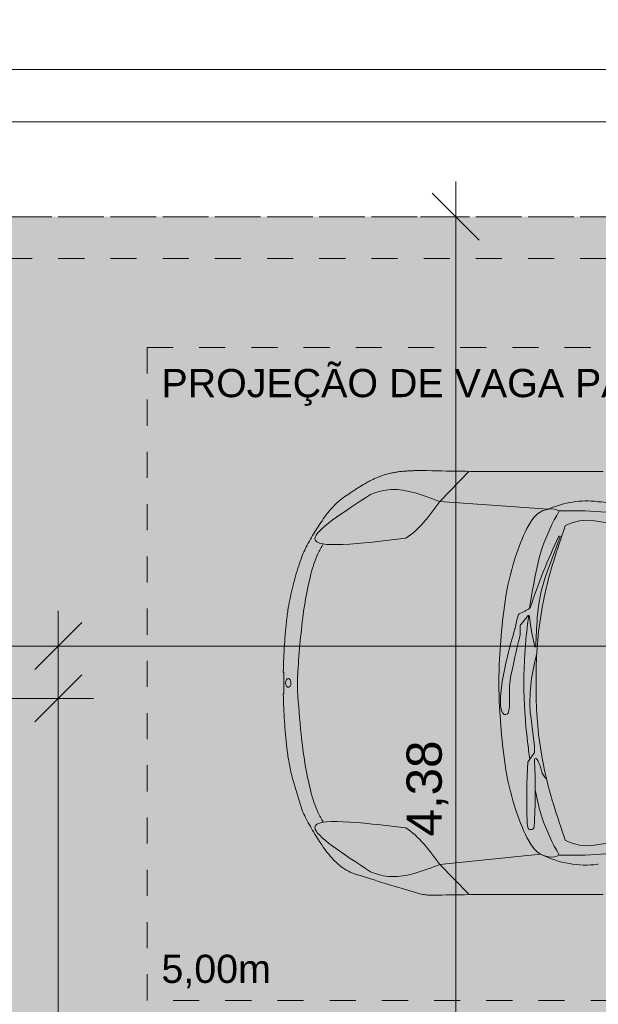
# Model space of a CAD drawing. Header units: metres. Extents: x -15 to 9.9, y -29.4 to -7.5.
# Tile 38 of 59: x 0.4 to 2.6, y -11.3 to -7.5. Entities that reach past the tile are written whole.
import ezdxf

# ---------------------------------------------------------------- set-up
doc = ezdxf.new("R2010")
doc.units = ezdxf.units.M
doc.linetypes.add('Projeção', pattern=[0.003969, 0.002381, -0.001587])
doc.linetypes.add('Traço ponto', pattern=[0.015875, 0.00635, -0.004763, 0, -0.004763])
for name, color, linetype, lineweight in [('A-ANNO-DIMS', 7, 'Continuous', 9), ('A-ANNO-DIMS-90', 7, 'Continuous', 9), ('A-DETL-GENF', 7, 'Continuous', 5), ('A-FLOR-OVHD', 7, 'Projeção', 5), ('G-ANNO-TEXT', 7, 'Continuous', 9)]:
    doc.layers.add(name, color=color, linetype=linetype, lineweight=lineweight)
doc.layers.add('A-DETL', color=7, linetype='Continuous', lineweight=5, true_color=0x00a600)
doc.styles.add('Arial', font='arial.ttf', dxfattribs={"height": 0.135})
doc.styles.add('Arial_1', font='arial.ttf', dxfattribs={"height": 0.108})
doc.dimstyles.new('Com_linha__ref__contínua__-_Cor_Vermelha_Arial_1_5mm', dxfattribs={"dimscale": 0.3048, "dimtxt": 0.137735, "dimasz": 0.590551, "dimexe": 0.442913, "dimexo": 0.442913, "dimgap": 0.044291, "dimtad": 1, "dimrnd": 0.01, "dimzin": 0, "dimdsep": 46, "dimtxsty": 'Arial', "dimblk1": 'OBLIQUE', "dimblk2": 'OBLIQUE', "dimsah": 1, "dimcen": 0.09, "dimdle": 0.442913, "dimazin": 0, "dimtfac": 1, "dimtdec": 4, "dimtix": 1, "dimtmove": 0, "dimatfit": 3, "dimfxl": 1, "dimtvp": 1, "dimtolj": 1, "dimtzin": 0, "dimarcsym": 2})
doc.dimstyles.new('Com_linha__ref__contínua__-_Cor_Vermelha_Arial_1_5mm_1', dxfattribs={"dimscale": 0.3048, "dimtxt": 0.137735, "dimasz": 0.590551, "dimexe": 0.442913, "dimexo": 0.442913, "dimgap": 0.044291, "dimtad": 1, "dimrnd": 0.01, "dimzin": 0, "dimdsep": 46, "dimtxsty": 'Arial', "dimblk1": 'OBLIQUE', "dimblk2": 'OBLIQUE', "dimsah": 1, "dimcen": 0.09, "dimdle": 0.442913, "dimazin": 0, "dimtfac": 1, "dimtdec": 4, "dimtix": 1, "dimtmove": 2, "dimatfit": 3, "dimfxl": 1, "dimtvp": 1, "dimtolj": 1, "dimtzin": 0, "dimarcsym": 2})

# ---------------------------------------------------------------- blocks, each defined once
blk = doc.blocks.new('DIMBLOCK6-PLANTA DE COBERTURA')
at = {"layer": 'A-ANNO-DIMS-90', "color": 242, "true_color": 0xbd2b2e, "transparency": 16777216}
for p, q in [((-0.1636, -7.8716), (-0.1636, -7.7366)), ((6.0064, -7.8716), (6.0064, -7.7366)), ((-0.1636, -7.8716), (-0.0736, -7.7816)), ((6.0064, -7.8716), (6.0964, -7.7816)), ((-0.1636, -7.8716), (-0.2536, -7.9616)), ((-0.1636, -7.8716), (6.1414, -7.8716)), ((-0.1636, -7.8716), (-0.1636, -8.1)), ((6.0064, -7.8716), (5.9164, -7.9616)), ((6.0064, -7.8716), (6.0064, -8.1))]:
    blk.add_line(p, q, dxfattribs=at)
at = {"layer": 'A-ANNO-DIMS-90', "color": 0, "transparency": 16777216, "insert": (2.7392, -7.6828), "char_height": 0.135, "width": 0.437362, "attachment_point": 1, "line_spacing_factor": 0.941778, "style": 'Arial'}
blk.add_mtext('6,17', dxfattribs=at)
blk = doc.blocks.new('_Oblique')
at = {"color": 0, "linetype": 'ByBlock', "lineweight": -2}
blk.add_line((-0.5, -0.5), (0.5, 0.5), dxfattribs=at)
blk = doc.blocks.new('DIMBLOCK7-PLANTA DE COBERTURA')
at = {"layer": 'A-ANNO-DIMS-90', "color": 242, "true_color": 0xbd2b2e, "transparency": 16777216}
for p, q in [((-13.9936, -7.6716), (-13.9936, -7.5366)), ((6.0064, -7.6716), (6.0064, -7.5366)), ((-13.9936, -7.6716), (-13.9036, -7.5816)), ((6.0064, -7.6716), (6.0964, -7.5816)), ((-14.1286, -7.6716), (6.0064, -7.6716)), ((-13.9936, -7.6716), (-14.0836, -7.7616)), ((-13.9936, -7.6716), (-13.9936, -8.1)), ((6.0064, -7.6716), (5.9164, -7.7616)), ((6.0064, -7.6716), (6.0064, -8.1))]:
    blk.add_line(p, q, dxfattribs=at)
at = {"layer": 'A-ANNO-DIMS-90', "color": 0, "transparency": 16777216, "insert": (-3.6085, -7.4828), "char_height": 0.135, "width": 0.561959, "attachment_point": 1, "line_spacing_factor": 0.941778, "style": 'Arial'}
blk.add_mtext('20,00', dxfattribs=at)
blk = doc.blocks.new('DIMBLOCK13-PLANTA DE COBERTURA')
at = {"layer": 'A-ANNO-DIMS-90', "color": 242, "true_color": 0xbd2b2e, "transparency": 16777216}
for p, q in [((2.0294, -12.615), (2.0294, -8.1)), ((2.0294, -8.235), (1.9394, -8.145)), ((2.0294, -8.235), (1.8944, -8.235)), ((2.0294, -8.235), (2.1194, -8.325)), ((2.0294, -8.235), (2.0372, -8.235)), ((2.0294, -12.615), (1.9394, -12.525)), ((2.0294, -12.615), (1.5264, -12.615)), ((2.0294, -12.615), (2.1194, -12.705)), ((2.0294, -12.615), (2.1644, -12.615))]:
    blk.add_line(p, q, dxfattribs=at)
at = {"layer": 'A-ANNO-DIMS-90', "color": 0, "transparency": 16777216, "insert": (1.8407, -10.6073), "char_height": 0.135, "width": 0.437362, "attachment_point": 1, "rotation": 90, "line_spacing_factor": 0.941778, "style": 'Arial'}
blk.add_mtext('4,38', dxfattribs=at)
blk = doc.blocks.new('DIMBLOCK30-PLANTA DE COBERTURA')
at = {"layer": 'A-ANNO-DIMS-90', "color": 242, "true_color": 0xbd2b2e, "transparency": 16777216}
for p, q in [((-0.6636, -10.0787), (-0.6636, -9.9437)), ((0.5064, -10.0787), (0.5064, -9.9437)), ((-0.6636, -10.0787), (-0.5736, -9.9887)), ((0.5064, -10.0787), (0.5964, -9.9887)), ((-0.6636, -10.0787), (-0.7536, -10.1687)), ((-0.6636, -10.0787), (0.6414, -10.0787)), ((-0.6636, -10.0787), (-0.6636, -11.5698)), ((0.5064, -10.0787), (0.4164, -10.1687)), ((0.5064, -10.0787), (0.5064, -13.68))]:
    blk.add_line(p, q, dxfattribs=at)
at = {"layer": 'A-ANNO-DIMS-90', "color": 0, "transparency": 16777216, "insert": (-0.1412, -9.89), "char_height": 0.135, "width": 0.437362, "attachment_point": 1, "line_spacing_factor": 0.941778, "style": 'Arial'}
blk.add_mtext('1,17', dxfattribs=at)
blk = doc.blocks.new('DIMBLOCK32-PLANTA DE COBERTURA')
at = {"layer": 'A-ANNO-DIMS-90', "color": 242, "true_color": 0xbd2b2e, "transparency": 16777216}
for p, q in [((-8.6836, -9.8787), (-8.6836, -9.7437)), ((0.5064, -9.8787), (0.5064, -9.7437)), ((-8.6836, -9.8787), (-8.5936, -9.7887)), ((0.5064, -9.8787), (0.5964, -9.7887)), ((-8.6836, -9.8787), (-8.7736, -9.9687)), ((-8.6836, -9.8787), (0.5064, -9.8787)), ((-8.6836, -9.8787), (-8.6836, -15.18)), ((0.5064, -9.8787), (0.4164, -9.9687)), ((0.5064, -9.8787), (0.5064, -13.68))]:
    blk.add_line(p, q, dxfattribs=at)
at = {"layer": 'A-ANNO-DIMS-90', "color": 0, "transparency": 16777216, "insert": (-4.2708, -9.69), "char_height": 0.135, "width": 0.437362, "attachment_point": 1, "line_spacing_factor": 0.941778, "style": 'Arial'}
blk.add_mtext('9,19', dxfattribs=at)
blk = doc.blocks.new('DIMBLOCK33-PLANTA DE COBERTURA')
at = {"layer": 'A-ANNO-DIMS-90', "color": 242, "true_color": 0xbd2b2e, "transparency": 16777216}
for p, q in [((0.5064, -9.8787), (0.5064, -9.7437)), ((6.0064, -9.8787), (6.0064, -9.7437)), ((0.5064, -9.8787), (0.5964, -9.7887)), ((6.0064, -9.8787), (6.0964, -9.7887)), ((0.5064, -9.8787), (0.4164, -9.9687)), ((0.5064, -9.8787), (6.1414, -9.8787)), ((0.5064, -9.8787), (0.5064, -13.68)), ((6.0064, -9.8787), (5.9164, -9.9687)), ((6.0064, -9.8787), (6.0064, -9.8864))]:
    blk.add_line(p, q, dxfattribs=at)
at = {"layer": 'A-ANNO-DIMS-90', "color": 0, "transparency": 16777216, "insert": (3.0742, -9.69), "char_height": 0.135, "width": 0.437362, "attachment_point": 1, "line_spacing_factor": 0.941778, "style": 'Arial'}
blk.add_mtext('5,50', dxfattribs=at)

msp = doc.modelspace()

# ---------------------------------------------------------------- hatches: boundary and pattern name
at = {"layer": 'A-DETL-GENF', "true_color": 0xd2e2c2}
h = msp.add_hatch(color=254, dxfattribs=at)
h.paths.add_polyline_path([(5.6864, -18.235), (6.0064, -18.235), (6.0064, -18.075), (5.7064, -18.075), (5.7064, -16.875), (6.0064, -16.875), (6.0064, -13.815), (1.0064, -13.815), (1.0064, -18.075), (0.5472, -18.075), (0.5472, -18.235), (5.5511, -18.235)])
h.paths.add_polyline_path([(0.5064, -12.615), (6.0064, -12.615), (6.0064, -8.235), (-0.1636, -8.235), (-0.1636, -12.615)])
h.paths.add_polyline_path([(2.8659, -10.9868), (2.8235, -10.9763), (2.8043, -10.9695), (2.7876, -10.9607), (2.7743, -10.9494), (2.7648, -10.935), (2.759, -10.9179), (2.7558, -10.8955), (2.755, -10.8776), (2.7556, -10.8329), (2.5939, -10.8294), (2.0768, -10.8302), (1.9254, -10.832), (1.8985, -10.8283), (1.8879, -10.8257), (1.7848, -10.795), (1.6384, -10.749), (1.6252, -10.7436), (1.5972, -10.728), (1.5727, -10.7077), (1.5484, -10.6823), (1.5267, -10.6548), (1.4896, -10.5987), (1.4566, -10.5404), (1.4451, -10.5163), (1.4355, -10.4915), (1.4007, -10.3737), (1.3897, -10.3184), (1.3823, -10.2685), (1.373, -10.1658), (1.3686, -10.0628), (1.3706, -10.0585), (1.3706, -9.9812), (1.3686, -9.9769), (1.373, -9.8738), (1.3855, -9.7461), (1.3897, -9.7213), (1.4074, -9.6405), (1.4355, -9.5482), (1.4451, -9.5233), (1.4566, -9.4992), (1.4896, -9.4409), (1.5267, -9.3849), (1.5546, -9.3503), (1.5867, -9.3194), (1.5984, -9.3108), (1.6471, -9.2778), (1.6968, -9.2482), (1.7485, -9.2253), (1.8032, -9.2122), (1.8604, -9.2074), (1.9188, -9.2068), (2.0803, -9.2094), (2.2187, -9.2102), (2.671, -9.2094), (2.7567, -9.2068), (2.7549, -9.1621), (2.7568, -9.1349), (2.7589, -9.1218), (2.7647, -9.1047), (2.7742, -9.0903), (2.7876, -9.079), (2.8043, -9.0702), (2.8303, -9.0615), (2.8659, -9.0528), (2.8975, -9.0643), (2.9008, -9.0667), (2.9027, -9.0683), (2.902, -9.0766), (2.8953, -9.0874), (2.8802, -9.1093), (2.8303, -9.2094), (3.2926, -9.1962), (3.755, -9.1901), (3.9077, -9.1919), (4.0603, -9.1988), (4.248, -9.2121), (4.5015, -9.1993), (4.6293, -9.1957), (4.757, -9.1981), (4.8204, -9.1966), (4.8839, -9.2004), (4.9593, -9.2121), (4.9902, -9.2218), (5.0162, -9.2197), (5.0423, -9.2204), (5.0788, -9.2259), (5.1139, -9.2367), (5.1422, -9.2576), (5.1671, -9.2824), (5.2079, -9.3272), (5.2424, -9.3769), (5.273, -9.4368), (5.297, -9.4973), (5.3164, -9.5661), (5.3307, -9.6344), (5.3449, -9.7236), (5.3571, -9.8384), (5.3611, -9.9538), (5.361, -10.0907), (5.3571, -10.2013), (5.342, -10.3363), (5.3307, -10.4052), (5.3149, -10.4798), (5.297, -10.5423), (5.2702, -10.6093), (5.2424, -10.6628), (5.2079, -10.7124), (5.1671, -10.7573), (5.146, -10.7787), (5.1223, -10.7974), (5.1137, -10.8025), (5.1044, -10.8064), (5.0738, -10.8148), (5.0423, -10.8193), (5.0131, -10.8197), (4.9902, -10.8179), (4.9707, -10.8246), (4.9507, -10.8295), (4.8999, -10.8375), (4.8485, -10.8416), (4.6751, -10.8443), (4.5015, -10.8403), (4.248, -10.8275), (4.0603, -10.8408), (3.9077, -10.8478), (3.755, -10.8495), (3.2926, -10.8434), (2.8303, -10.8303), (2.873, -10.9179), (2.8874, -10.9415), (2.9008, -10.9608), (2.9023, -10.9636), (2.902, -10.9713), (2.8992, -10.9744), (2.8953, -10.9762), (2.8802, -10.9821)])
msp.add_hatch(color=254, dxfattribs=at).paths.add_polyline_path([(2.8659, -10.9868), (2.8975, -10.9754), (2.9008, -10.973), (2.9027, -10.9695), (2.9023, -10.9636), (2.8953, -10.9522), (2.8802, -10.9304), (2.8702, -10.9132), (2.8612, -10.8955), (2.8303, -10.8303), (3.2926, -10.8434), (3.755, -10.8495), (3.9077, -10.8478), (4.0603, -10.8408), (4.248, -10.8275), (4.5015, -10.8403), (4.6751, -10.8443), (4.8485, -10.8416), (4.8999, -10.8375), (4.9507, -10.8295), (4.9707, -10.8246), (4.9902, -10.8179), (5.0162, -10.82), (5.0423, -10.8193), (5.0738, -10.8148), (5.1044, -10.8064), (5.1137, -10.8025), (5.1223, -10.7974), (5.146, -10.7787), (5.1671, -10.7573), (5.2079, -10.7124), (5.2424, -10.6628), (5.273, -10.6028), (5.297, -10.5423), (5.3164, -10.4736), (5.3307, -10.4052), (5.3449, -10.3161), (5.3571, -10.2013), (5.3611, -10.0859), (5.3611, -9.9538), (5.3571, -9.8384), (5.342, -9.7033), (5.3307, -9.6344), (5.3149, -9.5599), (5.297, -9.4973), (5.27, -9.43), (5.2424, -9.3769), (5.2079, -9.3272), (5.1671, -9.2824), (5.1422, -9.2576), (5.1139, -9.2367), (5.0788, -9.2259), (5.0423, -9.2204), (5.0162, -9.2197), (4.9902, -9.2218), (4.9525, -9.2105), (4.9468, -9.2094), (4.8839, -9.2004), (4.8204, -9.1966), (4.757, -9.1981), (4.6293, -9.1957), (4.5015, -9.1993), (4.248, -9.2121), (4.0603, -9.1988), (3.9077, -9.1919), (3.755, -9.1901), (3.2926, -9.1962), (2.8303, -9.2094), (2.8802, -9.1093), (2.8953, -9.0874), (2.9023, -9.0761), (2.902, -9.0683), (2.8992, -9.0652), (2.8951, -9.0633), (2.8659, -9.0528), (2.8234, -9.0633), (2.8043, -9.0702), (2.7876, -9.079), (2.7742, -9.0903), (2.7647, -9.1047), (2.7589, -9.1218), (2.7555, -9.1496), (2.7549, -9.1621), (2.7567, -9.2068), (2.6601, -9.2097), (2.5939, -9.2102), (2.0688, -9.2094), (1.9188, -9.2068), (1.8518, -9.2081), (1.8032, -9.2122), (1.7485, -9.2253), (1.6968, -9.2482), (1.6471, -9.2778), (1.5867, -9.3194), (1.5546, -9.3503), (1.5267, -9.3849), (1.4896, -9.4409), (1.4566, -9.4992), (1.4451, -9.5233), (1.4311, -9.5611), (1.4074, -9.6405), (1.3897, -9.7213), (1.3823, -9.7711), (1.373, -9.8738), (1.3688, -9.9773), (1.3706, -9.9812), (1.3706, -10.0585), (1.3686, -10.0628), (1.373, -10.1658), (1.3855, -10.2935), (1.3951, -10.346), (1.4013, -10.3761), (1.4355, -10.4915), (1.4451, -10.5163), (1.4566, -10.5404), (1.4896, -10.5987), (1.5267, -10.6548), (1.5484, -10.6823), (1.5727, -10.7077), (1.5972, -10.728), (1.6252, -10.7436), (1.6519, -10.7537), (1.7848, -10.795), (1.8985, -10.8283), (1.9091, -10.8302), (1.9254, -10.832), (1.9419, -10.8324), (2.0803, -10.8301), (2.4057, -10.8294), (2.6341, -10.8303), (2.7568, -10.833), (2.755, -10.8776), (2.7559, -10.8986), (2.759, -10.9179), (2.7648, -10.935), (2.7743, -10.9494), (2.7876, -10.9607), (2.8043, -10.9695), (2.8235, -10.9763), (2.8612, -10.9858)])

# ---------------------------------------------------------------- linework, layer by layer
at = {"layer": 'A-DETL', "color": 7, "linetype": 'Traço ponto'}
for p, q in [((6.4814, -8.235), (-13.9936, -8.235)), ((6.0064, -8.235), (-0.1636, -8.235))]:
    msp.add_line(p, q, dxfattribs=at)
at = {"layer": 'A-DETL', "color": 8, "linetype": 'Projeção', "true_color": 0x808080}
for p, q in [((0.8464, -8.735), (5.8464, -8.735)), ((0.8464, -11.235), (0.8464, -8.735)), ((5.8464, -11.235), (0.8464, -11.235))]:
    msp.add_line(p, q, dxfattribs=at)
at = {"layer": 'A-DETL', "color": 8, "true_color": 0x808080}
for p, q in [((1.9677, -9.3254), (2.0803, -9.2095)), ((2.5939, -9.2102), (2.2187, -9.2102)), ((2.383, -9.3545), (1.9677, -9.3254)), ((1.9677, -9.3254), (2.383, -9.3545)), ((2.5723, -9.3256), (2.5755, -9.3258)), ((3.0944, -9.4808), (2.5611, -9.3989)), ((2.3797, -9.5944), (2.4292, -9.4602)), ((1.4355, -9.5482), (1.4311, -9.5611)), ((2.2574, -9.5393), (2.2556, -9.5451)), ((2.3121, -9.7647), (2.3147, -9.7884)), ((2.2762, -9.8293), (2.2762, -9.8019)), ((2.2019, -9.8583), (2.1974, -9.9272)), ((1.3686, -9.9769), (1.3706, -9.9812)), ((1.3706, -9.9812), (1.3706, -10.0585)), ((2.3373, -9.981), (2.3373, -10.0587)), ((1.3706, -10.0585), (1.3686, -10.0628)), ((2.235, -10.103), (2.235, -10.0409)), ((2.1974, -10.1124), (2.2019, -10.1814)), ((2.315, -10.1361), (2.331, -10.2633)), ((2.3289, -10.2898), (2.3082, -10.3192)), ((2.3315, -10.2721), (2.3315, -10.2817)), ((2.3525, -10.337), (2.3517, -10.3346)), ((1.4007, -10.3737), (1.4013, -10.3761)), ((1.4013, -10.3761), (1.4355, -10.4915)), ((2.2556, -10.4946), (2.2574, -10.5004)), ((2.33, -10.5653), (2.3296, -10.5703)), ((2.5611, -10.6408), (3.0944, -10.5588)), ((1.9677, -10.715), (2.3541, -10.675)), ((2.3541, -10.675), (1.9677, -10.715)), ((2.3541, -10.675), (1.9677, -10.715)), ((2.0803, -10.8301), (1.9677, -10.715)), ((1.9677, -10.715), (2.0803, -10.8301)), ((2.5755, -10.7138), (2.5723, -10.714)), ((2.5755, -10.7138), (2.5723, -10.714)), ((2.2187, -10.8294), (2.5939, -10.8294))]:
    msp.add_line(p, q, dxfattribs=at)
msp.add_arc((4.7715, -0.9406), 10.2971, 252.36474, 252.54082, dxfattribs=at)
for centre, major_axis, ratio, start_param, end_param in [((2.38, -9.4114), (0.0617, 0.0342), 0.758303, 0.414707, 1.764069), ((2.4569, -11.111), (0.09, 1.7876), 0.434923, 6.25055, 6.493035), ((2.5065, -10.3931), (1.0934, 0), 0.978, 1.423573, 1.507693), ((2.4484, -9.4835), (0.1554, 0), 0.978, 2.318645, 2.575524), ((3.1112, -9.7513), (0.7928, 0), 0.978, 2.614488, 2.815474), ((3.1112, -9.7513), (0.7928, 0), 0.978, 2.614488, 2.815474), ((2.3519, -11.6311), (0.362, 2.2518), 0.807608, 6.267545, 6.43967), ((2.5326, -9.5375), (0.2561, 0), 0.978, 2.575525, 2.690853), ((12.2696, -12.5891), (10.3421, 0), 0.978, 2.822703, 2.837044), ((2.5142, -9.4621), (0.1083, 0.0185), 0.578446, 1.026697, 2.114896), ((3.0281, -9.772), (0.8065, 0), 0.978, 2.690853, 2.842043), ((4.7153, -10.4958), (2.5249, 0), 0.978, 2.708682, 2.827037), ((2.4267, -9.4613), (0.00366, 0), 0.978, 1.570796, 2.708682), ((2.4274, -9.4596), (0.00183, 0), 0.978, 5.93747, 7.853982), ((1.7362, -9.6245), (0.2561, 0), 0.978, 2.563132, 2.734886), ((1.9587, -9.7182), (0.4984, 0), 0.978, 2.734886, 2.903883), ((2.7761, -9.6404), (0.439, 0), 0.978, 2.815474, 2.921261), ((2.7761, -9.6404), (0.439, 0), 0.978, 2.815474, 2.921261), ((3.3042, -9.8618), (1.0975, 0), 0.978, 2.842043, 2.996505), ((4.8278, -10.0898), (2.5416, 0), 0.978, 2.921261, 2.99791), ((4.8278, -10.0898), (2.5416, 0), 0.978, 2.921261, 2.99791), ((3.4535, -9.8789), (1.1007, 0), 0.978, 2.837044, 2.873926), ((2.9652, -9.9567), (1.534, 0), 0.978, 2.903883, 3.007352), ((3.0117, -9.8171), (0.6717, 0), 0.978, 2.795878, 3.070992), ((3.8924, -9.9966), (1.5558, 0), 0.978, 2.873926, 3.048638), ((4.1399, -9.9812), (1.942, 0), 0.978, 2.996505, 3.07684), ((4.6791, -10.1605), (1.0734, 3.0965), 0.994249, 1.778866, 1.850904), ((3.4416, -10.0443), (1.2087, 0), 0.978, 2.898667, 2.941476), ((2.2755, -9.7617), (0.00732, 0), 0.978, 1.967038, 2.898667), ((2.1879, -9.5569), (0.2197, 0), 0.978, 5.108631, 5.317642), ((1.6939, -9.3209), (0.7605, 0), 0.978, 5.587986, 5.646678), ((4.8278, -10.0898), (2.5416, 0), 0.978, 3.009133, 3.022544), ((2.3084, -9.7651), (0.00366, 0), 0.978, 0.108338, 2.505086), ((2.2835, -9.8019), (0.00732, 0), 0.978, 2.446394, 3.141593), ((4.2294, -10.0198), (1.9389, 0), 0.978, 3.022544, 3.260641), ((2.9137, -9.7247), (0.6025, 0), 0.978, 3.249931, 3.409084), ((4.897, -9.9475), (2.5618, 0), 0.978, 3.070992, 3.114688), ((3.9341, -10.3069), (1.7524, 0), 0.978, 2.849026, 2.969881), ((2.2212, -9.8023), (0.0366, 0), 0.978, 5.990619, 6.083068), ((2.2213, -9.8293), (0.0549, 0), 0.978, 6.043144, 6.283185), ((5.7944, -10.6846), (3.6236, 0), 0.978, 2.901551, 2.947028), ((3.721, -9.981), (1.3837, 0), 0.978, 3.048638, 3.141593), ((3.0371, -10.0979), (0.7237, 0), 0.978, 2.874194, 3.17827), ((2.3343, -9.88), (0.00183, 0), 0.978, 3.409084, 6.25628), ((3.6576, -10.0198), (1.4633, 0), 0.978, 3.07684, 3.206345), ((1.9715, -10.0198), (0.5487, 0), 0.978, 3.087695, 3.194665), ((2.6548, -10.0899), (0.454, 0), 0.978, 2.969881, 3.177502), ((2.4545, -10.0409), (0.2195, 0), 0.978, 2.947028, 3.141593), ((4.6791, -9.8792), (3.2601, 0), 0.978, 3.194665, 3.247409), ((3.721, -10.0587), (1.3837, 0), 0.978, 3.141593, 3.234547), ((2.2743, -10.1032), (0.0732, 0), 0.978, 3.177502, 3.589975), ((2.2193, -10.1289), (0.0123, 0), 0.978, 3.749389, 6.033421), ((2.1179, -10.103), (0.1171, 0), 0.978, 6.03342, 6.283185), ((2.4602, -10.1186), (0.1463, 0), 0.978, 3.17827, 3.264159), ((4.1399, -10.0585), (1.942, 0), 0.978, 3.206345, 3.286681), ((3.8924, -10.0431), (1.5558, 0), 0.978, 3.234547, 3.409259), ((2.9652, -10.0829), (-1.5338, 0.0331), 0.979885, 0.110599, 0.259189), ((4.8278, -9.9498), (2.5416, 0), 0.978, 3.260641, 3.287785), ((2.3169, -10.2817), (0.0146, 0), 0.978, 5.680494, 6.283185), ((2.2584, -10.2721), (0.0732, 0), 0.978, 0, 0.122566), ((4.8029, -10.4623), (2.5016, 0), 0.978, 3.086825, 3.17909), ((2.3233, -10.3293), (0.0183, 0), 0.978, 2.538901, 3.086825), ((-0.26, -10.4321), (2.5937, 0), 0.978, 6.235958, 6.331296), ((2.3339, -10.3153), (0.00732, 0), 0.978, 0.605874, 1.570796), ((2.2653, -10.3618), (0.0907, 0), 0.978, 0.311343, 0.605874), ((3.3042, -10.1779), (1.0975, 0), 0.978, 3.286681, 3.441142), ((2.1087, -10.4137), (0.2561, 0), 0.978, 0.231299, 0.311343), ((2.4167, -10.3428), (0.0604, 0), 0.978, 3.372891, 3.991492), ((1.9587, -10.3214), (0.4984, 0), 0.978, 3.379139, 3.548299), ((4.8278, -9.9498), (2.5416, 0), 0.978, 3.335154, 3.361924), ((3.4535, -10.1608), (1.1007, 0), 0.978, 3.409259, 3.446141), ((1.7362, -10.4152), (0.2561, 0), 0.978, 3.548299, 3.723359), ((3.0281, -10.2676), (0.8065, 0), 0.978, 3.441142, 3.592333), ((2.7761, -10.3992), (0.439, 0), 0.978, 3.361924, 3.467711), ((12.2696, -7.4506), (10.3421, 0), 0.978, 3.446141, 3.460483), ((2.4127, -10.55), (0.1097, 0), 0.978, 3.17909, 3.340061), ((1.7827, -10.5265), (0.5487, 0), 0.978, 6.210738, 6.235958), ((3.1112, -10.2884), (0.7928, 0), 0.978, 3.467711, 3.668698), ((2.3173, -10.5694), (0.0123, 0), 0.978, 3.340065, 6.210738), ((2.5326, -10.5021), (0.2561, 0), 0.978, 3.592333, 3.707661), ((2.5326, -10.5021), (0.2561, 0), 0.978, 3.592333, 3.707661), ((2.5142, -10.5776), (-0.1083, 0.0185), 0.578446, 1.026697, 2.114896), ((2.4484, -10.5562), (0.1554, 0), 0.978, 3.707661, 3.964541), ((2.4484, -10.5562), (0.1554, 0), 0.978, 3.707661, 3.964541), ((2.4484, -10.5562), (0.1554, 0), 0.978, 3.707661, 3.964541), ((2.38, -10.6282), (-0.0617, 0.0342), 0.758303, 1.377524, 2.726885), ((2.38, -10.6282), (-0.0617, 0.0342), 0.758303, 1.377524, 2.726885), ((2.3519, -8.4086), (-0.362, 2.2518), 0.807608, 2.985108, 3.157233), ((2.4569, -8.9287), (-0.0875, 1.7878), 0.44468, 2.903006, 3.176686), ((2.4569, -8.9287), (-0.0875, 1.7878), 0.44468, 2.903006, 3.176686), ((2.4569, -8.9287), (-0.0875, 1.7878), 0.44468, 2.903006, 3.176686)]:
    msp.add_ellipse(centre, major_axis=major_axis, ratio=ratio, start_param=start_param, end_param=end_param, dxfattribs=at)
msp.add_ellipse((1.3876, -10.0198), major_axis=(0, 0.0167), ratio=0.606888, dxfattribs=at)
for points, knots in [([(1.9188, -9.2068), (1.909, -9.2065), (1.8943, -9.2064), (1.8748, -9.2068), (1.8604, -9.2074), (1.8459, -9.2081), (1.8315, -9.209), (1.8172, -9.2102), (1.8032, -9.2121), (1.7892, -9.2146), (1.7709, -9.2185), (1.7529, -9.2236), (1.7353, -9.2301), (1.7223, -9.2356), (1.7095, -9.2417), (1.6967, -9.2481), (1.6841, -9.2549), (1.6717, -9.2623), (1.6594, -9.27), (1.647, -9.2778), (1.6348, -9.2857), (1.6185, -9.2966), (1.6064, -9.305), (1.5984, -9.3108)], [0, 0, 0, 0, 0.083333, 0.125, 0.166667, 0.208333, 0.25, 0.291667, 0.333333, 0.375, 0.416667, 0.5, 0.541667, 0.583333, 0.625, 0.666667, 0.708333, 0.75, 0.791667, 0.833333, 0.875, 0.916667, 1, 1, 1, 1]), ([(1.8374, -9.4656), (1.6635, -9.4867), (1.3534, -9.5242), (1.5963, -9.367), (1.7031, -9.2979)], [0, 0, 0, 0, 0.3477246, 0.620375, 0.620375, 0.620375, 0.620375]), ([(1.7031, -9.2979), (1.5963, -9.367), (1.3534, -9.5242), (1.6635, -9.4867), (1.8374, -9.4656)], [0, 0, 0, 0, 0.2726504, 0.620375, 0.620375, 0.620375, 0.620375]), ([(1.7031, -9.2979), (1.7286, -9.287), (1.8117, -9.2657), (1.9043, -9.3011), (1.9677, -9.3254)], [259.640941, 259.640941, 259.640941, 259.640941, 347.724581, 539.156844, 539.156844, 539.156844, 539.156844]), ([(1.9677, -9.3254), (1.9043, -9.3011), (1.8117, -9.2657), (1.7286, -9.287), (1.7031, -9.2979)], [259.640941, 259.640941, 259.640941, 259.640941, 451.073204, 539.156844, 539.156844, 539.156844, 539.156844]), ([(1.8374, -10.5748), (1.6635, -10.5537), (1.3534, -10.5162), (1.5963, -10.6734), (1.7031, -10.7425)], [0, 0, 0, 0, 0.3477246, 0.620375, 0.620375, 0.620375, 0.620375]), ([(1.7031, -10.7425), (1.7286, -10.7534), (1.8117, -10.7747), (1.9043, -10.7393), (1.9677, -10.715)], [259.640941, 259.640941, 259.640941, 259.640941, 347.724581, 539.156844, 539.156844, 539.156844, 539.156844])]:
    msp.add_open_spline(points, degree=3, knots=knots, dxfattribs=at)
for points in [[(2.2187, -9.2102), (2.1687, -9.2102), (2.0688, -9.2097), (1.9688, -9.2079), (1.9188, -9.2068)], [(1.5984, -9.3108), (1.5964, -9.3122), (1.5924, -9.3149), (1.5886, -9.3179), (1.5867, -9.3194)], [(1.5867, -9.3194), (1.5753, -9.3291), (1.5539, -9.3497), (1.5353, -9.3728), (1.5267, -9.3849)], [(1.8374, -9.4656), (1.888, -9.4353), (1.9279, -9.3804), (1.9677, -9.3254)], [(1.5267, -9.3849), (1.5136, -9.4032), (1.489, -9.4405), (1.4669, -9.4794), (1.4566, -9.4992)], [(1.4566, -9.4992), (1.4524, -9.5071), (1.4448, -9.5232), (1.4384, -9.5398), (1.4355, -9.5482)], [(1.4311, -9.5611), (1.4222, -9.5873), (1.4063, -9.6403), (1.3946, -9.6942), (1.3897, -9.7213)], [(1.3897, -9.7213), (1.3882, -9.7296), (1.3854, -9.7461), (1.3832, -9.7628), (1.3823, -9.7711)], [(1.3823, -9.7711), (1.3784, -9.8053), (1.3722, -9.8738), (1.3693, -9.9425), (1.3686, -9.9769)], [(1.3686, -10.0628), (1.3693, -10.0972), (1.3722, -10.1659), (1.3784, -10.2344), (1.3823, -10.2685)], [(1.3823, -10.2685), (1.3832, -10.2769), (1.3854, -10.2935), (1.3882, -10.3101), (1.3897, -10.3184)], [(1.3897, -10.3184), (1.3915, -10.3276), (1.395, -10.346), (1.3988, -10.3645), (1.4007, -10.3737)], [(1.4355, -10.4915), (1.4384, -10.4999), (1.4448, -10.5164), (1.4524, -10.5325), (1.4566, -10.5404)], [(1.4566, -10.5404), (1.4669, -10.5602), (1.489, -10.5991), (1.5136, -10.6365), (1.5267, -10.6548)], [(1.8374, -10.5748), (1.888, -10.6051), (1.9279, -10.66), (1.9677, -10.715)], [(1.5267, -10.6548), (1.5335, -10.6643), (1.5479, -10.6827), (1.5642, -10.6996), (1.5727, -10.7077)], [(1.5727, -10.7077), (1.5803, -10.7153), (1.5966, -10.7288), (1.6153, -10.7392), (1.6252, -10.7436)], [(1.6252, -10.7436), (1.6295, -10.7455), (1.6383, -10.7491), (1.6474, -10.7523), (1.6519, -10.7537)], [(1.6821, -10.7633), (1.7163, -10.774), (1.7848, -10.7952), (1.8535, -10.8156), (1.8879, -10.8257)], [(1.8879, -10.8257), (1.8914, -10.8267), (1.8984, -10.8284), (1.9055, -10.8297), (1.9091, -10.8302)], [(1.9091, -10.8302), (1.9146, -10.831), (1.9254, -10.8323), (1.9364, -10.8325), (1.9419, -10.8324)], [(1.9419, -10.8324), (1.988, -10.8314), (2.0803, -10.8299), (2.1726, -10.8294), (2.2187, -10.8294)]]:
    msp.add_open_spline(points, degree=3, dxfattribs=at)
at = {"layer": 'A-FLOR-OVHD'}
msp.add_line((6.0064, -8.395), (-13.8336, -8.395), dxfattribs=at)

# ---------------------------------------------------------------- texts
at = {"layer": 'G-ANNO-TEXT', "char_height": 0.108, "attachment_point": 1, "style": 'Arial_1'}
for s, insert, width in [('PROJEÇÃO DE VAGA PARA VEÍCULO', (0.9017, -8.8176), 3.484936), ('5,00m', (0.9017, -11.0602), 0.541139)]:
    msp.add_mtext(s, dxfattribs=dict(at, insert=insert, width=width))

# ---------------------------------------------------------------- dimensions: what is measured, and where the dimension line sits
at = {"layer": 'A-ANNO-DIMS', "color": 242, "true_color": 0xbd2b2e}
for base, p1, p2, override, picture, middle in [((6.0064, -7.6716), (-13.9936, -8.235), (6.0064, -8.235), {"dimpost": '<>', "dimfxl": 20}, 'DIMBLOCK7-PLANTA DE COBERTURA', (-3.3275, -7.5728)), ((0.5064, -10.0787), (-0.6636, -11.7048), (0.5064, -13.815), {"dimpost": '<>', "dimfxl": 2.412844}, 'DIMBLOCK30-PLANTA DE COBERTURA', (0.0775, -9.98))]:
    dim = msp.add_linear_dim(base=base, p1=p1, p2=p2, dimstyle='Com_linha__ref__contínua__-_Cor_Vermelha_Arial_1_5mm_1', override=override, dxfattribs=at)
    dim.commit()
    dim.dimension.update_dxf_attribs({"geometry": picture, "text_midpoint": middle, "dimtype": 160})
for base, p1, p2, override, picture, middle in [((6.0064, -7.8716), (-0.1636, -8.235), (6.0064, -8.235), {"dimpost": '<>', "dimfxl": 6.17}, 'DIMBLOCK6-PLANTA DE COBERTURA', (2.9214, -7.7891)), ((0.5064, -9.8787), (-8.6836, -15.315), (0.5064, -13.815), {"dimpost": '<>', "dimfxl": 9.311611}, 'DIMBLOCK32-PLANTA DE COBERTURA', (-4.0886, -9.7963)), ((6.0064, -9.8787), (0.5064, -13.815), (6.0064, -9.7514), {"dimpost": '<>', "dimfxl": 6.838336}, 'DIMBLOCK33-PLANTA DE COBERTURA', (3.2564, -9.7963))]:
    dim = msp.add_linear_dim(base=base, p1=p1, p2=p2, dimstyle='Com_linha__ref__contínua__-_Cor_Vermelha_Arial_1_5mm', override=override, dxfattribs=at)
    dim.commit()
    dim.dimension.update_dxf_attribs({"geometry": picture, "text_midpoint": middle})
dim = msp.add_linear_dim(base=(2.0294, -8.235), p1=(1.3914, -12.615), p2=(1.9022, -8.235), angle=90, dimstyle='Com_linha__ref__contínua__-_Cor_Vermelha_Arial_1_5mm', override={"dimpost": '<>', "dimfxl": 4.409678}, dxfattribs=at)
dim.commit()
dim.dimension.update_dxf_attribs({"geometry": 'DIMBLOCK13-PLANTA DE COBERTURA', "text_midpoint": (1.947, -10.425)})

doc.saveas('drawing.dxf')
